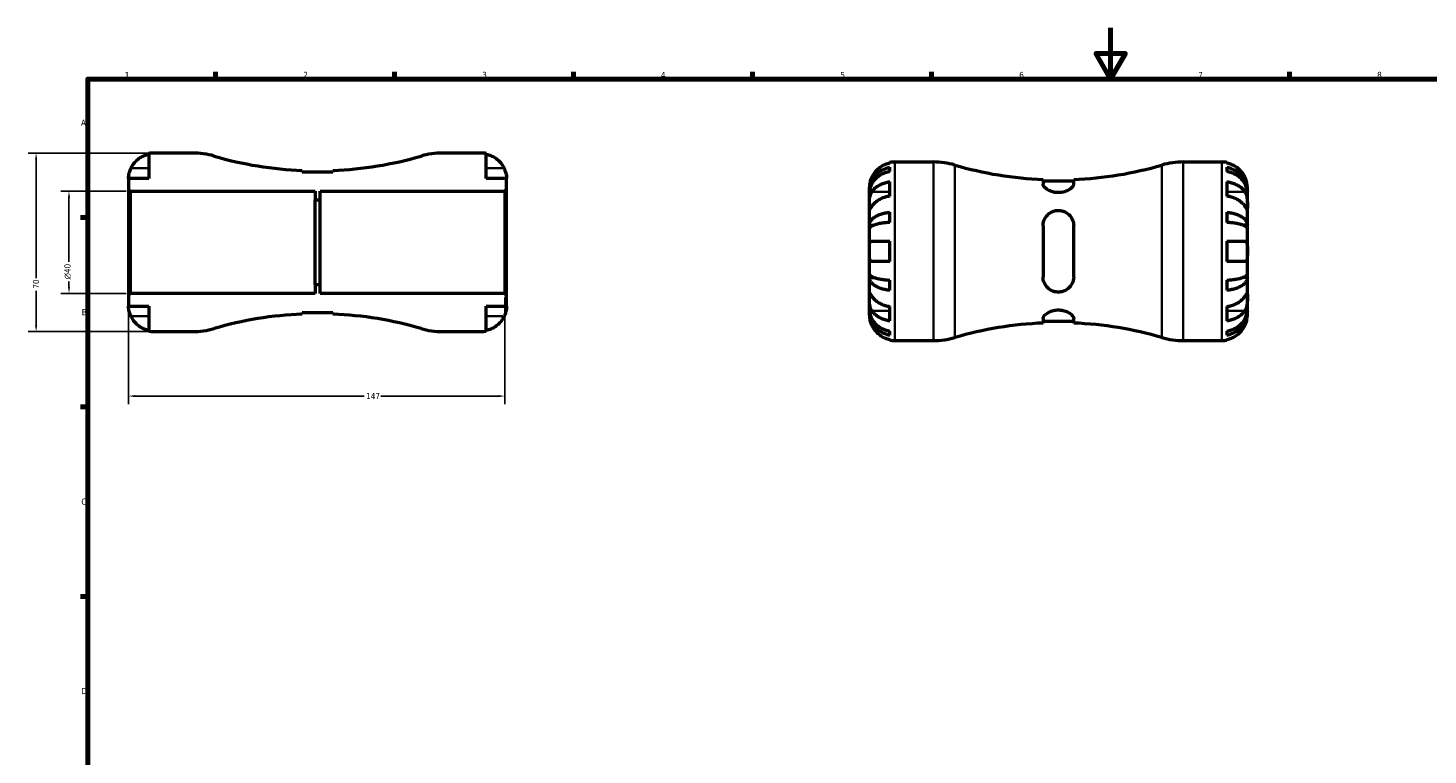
# Model space of a CAD drawing. Header units: millimetres. Extents: x -74 to 902, y -35 to 594.
# Tile 4 of 6: x -3 to 545, y 309 to 594. Entities that reach past the tile are written whole.
import ezdxf

# ---------------------------------------------------------------- set-up
doc = ezdxf.new("R2010")
doc.units = ezdxf.units.MM
for name, color, linetype, lineweight in [('Border (ANSI)', 7, 'Continuous', 70), ('Dimension (ANSI)', 7, 'Continuous', 25), ('Visible (ANSI)', 7, 'Continuous', 50), ('Visible Narrow (ANSI)', 7, 'Continuous', 35)]:
    doc.layers.add(name, color=color, linetype=linetype, lineweight=lineweight)
doc.styles.add('Note Text (ANSI)', font='tahoma.ttf')
doc.dimstyles.new('Default - mm (ANSI)', dxfattribs={"dimtxt": 2.4, "dimasz": 2.5, "dimexe": 3.175, "dimexo": 1.6002, "dimgap": 0.8, "dimtad": 0, "dimtoh": 1, "dimdec": 0, "dimrnd": 1e-08, "dimzin": 4, "dimdsep": 46, "dimtxsty": 'Note Text (ANSI)', "dimcen": 0.09, "dimdle": 10, "dimclrd": 256, "dimclre": 256, "dimclrt": 5, "dimadec": 1, "dimazin": 1, "dimtfac": 1.27, "dimtofl": 0, "dimtmove": 0, "dimatfit": 3, "dimfxl": 1, "dimtolj": 1, "dimtzin": 4, "dimlwd": -1, "dimlwe": -1, "dimarcsym": 0})

# ---------------------------------------------------------------- blocks, each defined once
blk = doc.blocks.new('Borders Default Border')
at = {"layer": 'Border (ANSI)'}
for p, q in [((70.08, 574), (70.08, 576.8)), ((140.17, 574), (140.17, 576.8)), ((210.25, 574), (210.25, 576.8)), ((280.33, 574), (280.33, 576.8)), ((350.42, 574), (350.42, 576.8)), ((490.58, 574), (490.58, 576.8)), ((20, 519.75), (17.2, 519.75)), ((20, 445.5), (17.2, 445.5)), ((20, 371.25), (17.2, 371.25))]:
    blk.add_line(p, q, dxfattribs=at)
at = {"layer": 'Border (ANSI)', "flags": 128}
for points in [[(420.5, 594), (420.5, 574), (414.73, 584), (426.27, 584), (420.5, 574)], [(20, 20), (20, 574), (821, 574), (821, 20), (20, 20)]]:
    blk.add_lwpolyline(points, dxfattribs=at)
at = {"layer": 'Border (ANSI)', "color": 5, "true_color": 0x0000ff, "char_height": 2.4, "attachment_point": 7, "style": 'Note Text (ANSI)'}
for s, insert in [('1', (34.5, 574.4)), ('2', (104.4, 574.4)), ('3', (174.46, 574.35)), ('4', (244.45, 574.4)), ('5', (314.67, 574.35)), ('6', (384.69, 574.35)), ('7', (454.8, 574.4)), ('8', (524.84, 574.35)), ('A', (17.38, 555.68)), ('B', (17.67, 481.43)), ('C', (17.51, 407.13)), ('D', (17.52, 332.93))]:
    blk.add_mtext(s, dxfattribs=dict(at, insert=insert))
blk = doc.blocks.new('*D7')
at = {"layer": 'Defpoints', "color": 0, "transparency": 16777216}
for p in [(36.7, 530), (12.67, 490), (36.7, 490)]:
    blk.add_point(p, dxfattribs=at)
at = {"layer": 'Dimension (ANSI)', "transparency": 16777216}
for p, q in [((35.1, 530), (9.5, 530)), ((12.67, 527.5), (12.67, 502.33)), ((12.67, 492.5), (12.67, 494.67)), ((35.1, 490), (9.5, 490))]:
    blk.add_line(p, q, dxfattribs=at)
for points in [[(12.26, 527.5), (13.09, 527.5), (12.67, 530)], [(12.26, 492.5), (13.09, 492.5), (12.67, 490)]]:
    blk.add_solid(points, dxfattribs=at)
at = {"layer": 'Dimension (ANSI)', "color": 5, "transparency": 16777216, "insert": (10.87, 495.47), "char_height": 2.4, "attachment_point": 1, "rotation": 90, "style": 'Note Text (ANSI)'}
blk.add_mtext('\\A1;{\\fAIGDT|b0|i0;\\H2.4000;\\ln}\\fTahoma|b0|i0;\\H2.4000;40', dxfattribs=at)
blk = doc.blocks.new('*D8')
at = {"layer": 'Defpoints', "color": 0, "transparency": 16777216}
for p in [(36, 489.3), (183.3, 490), (183.3, 449.74)]:
    blk.add_point(p, dxfattribs=at)
at = {"layer": 'Dimension (ANSI)', "transparency": 16777216}
for p, q in [((183.3, 488.4), (183.3, 446.56)), ((36, 487.7), (36, 446.56)), ((38.5, 449.74), (128.22, 449.74)), ((180.8, 449.74), (134.75, 449.74))]:
    blk.add_line(p, q, dxfattribs=at)
for points in [[(38.5, 450.15), (38.5, 449.32), (36, 449.74)], [(180.8, 450.15), (180.8, 449.32), (183.3, 449.74)]]:
    blk.add_solid(points, dxfattribs=at)
at = {"layer": 'Dimension (ANSI)', "color": 5, "transparency": 16777216, "insert": (129.02, 450.94), "char_height": 2.4, "attachment_point": 1, "style": 'Note Text (ANSI)'}
blk.add_mtext('\\A1;147', dxfattribs=at)
blk = doc.blocks.new('*D9')
at = {"layer": 'Defpoints', "color": 0, "transparency": 16777216}
for p in [(46, 545), (-0.2, 475), (46, 475)]:
    blk.add_point(p, dxfattribs=at)
at = {"layer": 'Dimension (ANSI)', "transparency": 16777216}
for p, q in [((44.4, 545), (-3.37, 545)), ((-0.2, 542.5), (-0.2, 495.96)), ((-0.2, 477.5), (-0.2, 491.04)), ((44.4, 475), (-3.37, 475))]:
    blk.add_line(p, q, dxfattribs=at)
for points in [[(-0.62, 542.5), (0.22, 542.5), (-0.2, 545)], [(-0.62, 477.5), (0.22, 477.5), (-0.2, 475)]]:
    blk.add_solid(points, dxfattribs=at)
at = {"layer": 'Dimension (ANSI)', "color": 5, "transparency": 16777216, "insert": (-1.45, 491.84), "char_height": 2.4, "attachment_point": 1, "rotation": 90, "style": 'Note Text (ANSI)'}
blk.add_mtext('\\A1;70', dxfattribs=at)

msp = doc.modelspace()

# ---------------------------------------------------------------- linework, layer by layer
at = {"layer": 'Visible (ANSI)'}
for p, q in [((44, 544.8), (44, 535)), ((61.16, 545), (46, 545)), ((174, 545), (158.84, 545)), ((176, 535), (176, 544.8)), ((104, 537.49), (104, 538.12)), ((116, 537.49), (104, 537.49)), ((116, 538.12), (116, 537.49)), ((334.03, 541.05), (334.03, 541.28)), ((334.03, 537.74), (334.03, 539.4)), ((336.03, 541.48), (351.19, 541.48)), ((448.88, 541.48), (464.03, 541.48)), ((466.03, 541.28), (466.03, 541.05)), ((466.03, 539.4), (466.03, 537.74)), ((44, 535), (36, 535)), ((36, 535), (36, 530.7)), ((184, 535), (176, 535)), ((184, 530.7), (184, 535)), ((334.03, 528.1), (334.03, 533.75)), ((394.03, 534.61), (394.03, 532.77)), ((406.03, 533.97), (394.03, 533.97)), ((406.03, 532.77), (406.03, 534.61)), ((466.03, 533.75), (466.03, 528.1)), ((36, 530.7), (36.7, 530)), ((36, 530.7), (36, 489.3)), ((36.7, 530), (109, 530)), ((36.7, 490), (36.7, 530)), ((109, 530), (109, 526.67)), ((109, 526.67), (111, 526.67)), ((109, 493.33), (109, 526.67)), ((111, 526.67), (111, 530)), ((111, 530), (183.3, 530)), ((111, 493.33), (111, 526.67)), ((183.3, 530), (184, 530.7)), ((183.3, 530), (183.3, 490)), ((184, 489.3), (184, 530.7)), ((326.03, 529.87), (326.03, 531.48)), ((326.03, 529.26), (326.03, 529.87)), ((326.03, 529.87), (326.06, 529.87)), ((326.03, 524.16), (326.03, 529.26)), ((474.03, 529.87), (474.01, 529.87)), ((474.03, 529.87), (474.03, 531.48)), ((474.03, 529.26), (474.03, 529.87)), ((474.03, 524.16), (474.03, 529.26)), ((326.03, 516.78), (326.03, 524.16)), ((334.03, 517.77), (334.03, 521.78)), ((466.03, 521.78), (466.03, 517.77)), ((474.03, 516.78), (474.03, 524.16)), ((326.03, 515.31), (326.03, 516.78)), ((326.03, 516.78), (327.94, 516.78)), ((326.03, 506.48), (326.03, 515.31)), ((394.03, 516.48), (394.03, 496.48)), ((406.03, 496.48), (406.03, 516.48)), ((474.03, 516.78), (472.13, 516.78)), ((474.03, 515.31), (474.03, 516.78)), ((474.03, 506.48), (474.03, 515.31)), ((326.99, 510.48), (334.03, 510.48)), ((334.03, 502.48), (334.03, 510.48)), ((466.03, 510.48), (466.03, 502.48)), ((466.03, 510.48), (473.07, 510.48)), ((326.03, 497.66), (326.03, 506.48)), ((474.03, 497.66), (474.03, 506.48)), ((334.03, 502.48), (326.99, 502.48)), ((473.07, 502.48), (466.03, 502.48)), ((111, 493.33), (109, 493.33)), ((109, 493.33), (109, 490)), ((111, 490), (111, 493.33)), ((326.03, 496.18), (326.03, 497.66)), ((326.03, 488.8), (326.03, 496.18)), ((326.03, 496.18), (327.94, 496.18)), ((334.03, 491.19), (334.03, 495.2)), ((466.03, 495.2), (466.03, 491.19)), ((474.03, 496.18), (472.13, 496.18)), ((474.03, 496.18), (474.03, 497.66)), ((474.03, 488.8), (474.03, 496.18)), ((36.7, 490), (36, 489.3)), ((36, 489.3), (36, 485)), ((109, 490), (36.7, 490)), ((183.3, 490), (111, 490)), ((184, 489.3), (183.3, 490)), ((184, 485), (184, 489.3)), ((326.03, 483.7), (326.03, 488.8)), ((474.03, 483.7), (474.03, 488.8)), ((36, 485), (44, 485)), ((44, 485), (44, 475.2)), ((104, 481.88), (104, 482.51)), ((104, 482.51), (116, 482.51)), ((116, 482.51), (116, 481.88)), ((176, 475.2), (176, 485)), ((176, 485), (184, 485)), ((326.03, 483.09), (326.03, 483.7)), ((326.03, 481.48), (326.03, 483.09)), ((326.03, 483.09), (326.06, 483.09)), ((334.03, 479.21), (334.03, 484.87)), ((466.03, 484.87), (466.03, 479.21)), ((474.03, 483.09), (474.01, 483.09)), ((474.03, 483.09), (474.03, 483.7)), ((474.03, 481.48), (474.03, 483.09)), ((394.03, 480.2), (394.03, 478.36)), ((406.03, 479), (394.03, 479)), ((406.03, 478.36), (406.03, 480.2)), ((46, 475), (61.16, 475)), ((158.84, 475), (174, 475)), ((334.03, 473.57), (334.03, 475.23)), ((334.03, 471.68), (334.03, 471.92)), ((336.03, 471.48), (351.19, 471.48)), ((448.88, 471.48), (464.03, 471.48)), ((466.03, 475.23), (466.03, 473.57)), ((466.03, 471.92), (466.03, 471.68))]:
    msp.add_line(p, q, dxfattribs=at)
for centre, radius, start, end in [((46, 535), 10, 90, 101.537), ((61.16, 515.4), 29.6, 73.6886, 90), ((110, 682.31), 144.31, 253.6886, 267.6171), ((110, 682.31), 144.31, 272.3829, 286.3114), ((158.84, 515.4), 29.6, 90, 106.3114), ((174, 535), 10, 78.463, 90), ((336.03, 531.48), 10, 90, 101.537), ((351.19, 511.88), 29.6, 73.6886, 90), ((400.03, 678.79), 144.31, 253.6886, 267.6171), ((400.03, 678.79), 144.31, 272.3829, 286.3114), ((448.88, 511.88), 29.6, 90, 106.3114), ((464.03, 531.48), 10, 78.463, 90), ((110, 337.69), 144.31, 92.3829, 106.3114), ((110, 337.69), 144.31, 73.6886, 87.6171), ((400.03, 334.17), 144.31, 92.3829, 106.3114), ((400.03, 334.17), 144.31, 73.6886, 87.6171), ((46, 485), 10, 258.463, 270), ((61.16, 504.6), 29.6, 270, 286.3114), ((158.84, 504.6), 29.6, 253.6886, 270), ((174, 485), 10, 270, 281.537), ((336.03, 481.48), 10, 258.463, 270), ((351.19, 501.08), 29.6, 270, 286.3114), ((448.88, 501.08), 29.6, 253.6886, 270), ((464.03, 481.48), 10, 270, 281.537)]:
    msp.add_arc(centre, radius, start, end, dxfattribs=at)
for points, knots in [([(36.96, 539), (37.16, 539.44), (37.41, 539.88), (38.07, 540.87), (38.5, 541.39), (39.38, 542.27), (39.9, 542.71), (41.01, 543.46), (41.61, 543.77), (42.74, 544.24), (43.36, 544.44), (44, 544.57)], [4.9026438, 4.9026438, 4.9026438, 4.9026438, 5.0422451, 5.0422451, 5.2285491, 5.2285491, 5.4138041, 5.4138041, 5.599059, 5.599059, 5.7785999, 5.7785999, 5.7785999, 5.7785999]), ([(176, 544.57), (176.64, 544.44), (177.26, 544.24), (178.39, 543.77), (178.99, 543.46), (180.1, 542.71), (180.62, 542.27), (181.5, 541.39), (181.93, 540.87), (182.59, 539.88), (182.84, 539.44), (183.04, 539)], [0.1897242, 0.1897242, 0.1897242, 0.1897242, 0.3692652, 0.3692652, 0.5545201, 0.5545201, 0.7397751, 0.7397751, 0.9260791, 0.9260791, 1.0656804, 1.0656804, 1.0656804, 1.0656804]), ([(36, 535), (36, 535), (36, 535.04), (36, 535.22), (36.01, 535.36), (36.04, 535.81), (36.08, 536.15), (36.21, 536.83), (36.28, 537.12), (36.43, 537.66), (36.51, 537.9), (36.69, 538.39), (36.79, 538.63), (36.92, 538.92), (36.94, 538.96), (36.96, 539)], [-2.7780414, -2.7780414, -2.7780414, -2.7780414, -2.6767215, -2.6767215, -2.5655813, -2.5655813, -2.4096011, -2.4096011, -2.3051939, -2.3051939, -2.2261755, -2.2261755, -2.1445049, -2.1445049, -2.1308178, -2.1308178, -2.1308178, -2.1308178]), ([(183.04, 539), (183.11, 538.85), (183.17, 538.71), (183.34, 538.32), (183.42, 538.08), (183.59, 537.59), (183.66, 537.34), (183.82, 536.74), (183.88, 536.41), (183.97, 535.78), (183.99, 535.5), (184, 535.1), (184, 535), (184, 535)], [-0.6400853, -0.6400853, -0.6400853, -0.6400853, -0.5922218, -0.5922218, -0.5159504, -0.5159504, -0.4323561, -0.4323561, -0.3086303, -0.3086303, -0.1584496, -0.1584496, 0, 0, 0, 0]), ([(326.03, 529.87), (326.03, 530.48), (326.1, 531.13), (326.36, 532.42), (326.56, 533.05), (327.03, 534.16), (327.35, 534.74), (328.1, 535.83), (328.53, 536.33), (329.4, 537.18), (329.92, 537.6), (331.04, 538.32), (331.64, 538.63), (332.77, 539.08), (333.39, 539.27), (334.03, 539.4)], [4.459382, 4.459382, 4.459382, 4.459382, 4.64574, 4.64574, 4.832098, 4.832098, 5.017749, 5.017749, 5.2034, 5.2034, 5.388581, 5.388581, 5.573762, 5.573762, 5.753847, 5.753847, 5.753847, 5.753847]), ([(334.03, 537.74), (333.39, 537.63), (332.76, 537.45), (331.64, 537.05), (331.04, 536.78), (329.92, 536.13), (329.4, 535.76), (328.53, 535), (328.09, 534.56), (327.35, 533.59), (327.03, 533.07), (326.56, 532.08), (326.36, 531.52), (326.09, 530.38), (326.03, 529.8), (326.03, 529.26)], [0.189726, 0.189726, 0.189726, 0.189726, 0.37019, 0.37019, 0.555566, 0.555566, 0.740942, 0.740942, 0.926399, 0.926399, 1.111857, 1.111857, 1.29802, 1.29802, 1.484183, 1.484183, 1.484183, 1.484183]), ([(334.03, 541.05), (333.39, 540.92), (332.77, 540.72), (331.65, 540.25), (331.05, 539.94), (329.93, 539.19), (329.41, 538.75), (328.54, 537.88), (328.1, 537.35), (327.45, 536.37), (327.2, 535.92), (326.99, 535.48)], [0.1897242, 0.1897242, 0.1897242, 0.1897242, 0.3692652, 0.3692652, 0.5545201, 0.5545201, 0.7397751, 0.7397751, 0.9260791, 0.9260791, 1.0656804, 1.0656804, 1.0656804, 1.0656804]), ([(473.07, 535.48), (472.87, 535.92), (472.62, 536.37), (471.97, 537.35), (471.53, 537.88), (470.66, 538.75), (470.14, 539.19), (469.02, 539.94), (468.42, 540.25), (467.3, 540.72), (466.67, 540.92), (466.03, 541.05)], [4.9026438, 4.9026438, 4.9026438, 4.9026438, 5.0422451, 5.0422451, 5.2285491, 5.2285491, 5.4138041, 5.4138041, 5.599059, 5.599059, 5.7785999, 5.7785999, 5.7785999, 5.7785999]), ([(466.03, 539.4), (466.68, 539.27), (467.3, 539.08), (468.43, 538.63), (469.03, 538.32), (470.14, 537.6), (470.66, 537.18), (471.54, 536.33), (471.97, 535.83), (472.72, 534.74), (473.03, 534.16), (473.51, 533.05), (473.71, 532.42), (473.97, 531.13), (474.03, 530.48), (474.03, 529.87)], [0.189718, 0.189718, 0.189718, 0.189718, 0.369803, 0.369803, 0.554984, 0.554984, 0.740165, 0.740165, 0.925816, 0.925816, 1.111467, 1.111467, 1.297825, 1.297825, 1.484183, 1.484183, 1.484183, 1.484183]), ([(474.03, 529.26), (474.03, 529.8), (473.97, 530.38), (473.71, 531.52), (473.51, 532.08), (473.04, 533.07), (472.72, 533.59), (471.97, 534.56), (471.54, 535), (470.67, 535.76), (470.15, 536.13), (469.03, 536.78), (468.43, 537.05), (467.3, 537.45), (466.68, 537.63), (466.03, 537.74)], [4.459382, 4.459382, 4.459382, 4.459382, 4.645545, 4.645545, 4.831709, 4.831709, 5.017166, 5.017166, 5.202624, 5.202624, 5.387999, 5.387999, 5.573375, 5.573375, 5.75384, 5.75384, 5.75384, 5.75384]), ([(326.99, 535.48), (326.93, 535.34), (326.86, 535.19), (326.7, 534.8), (326.61, 534.57), (326.44, 534.07), (326.37, 533.82), (326.22, 533.22), (326.16, 532.9), (326.07, 532.26), (326.05, 531.98), (326.03, 531.59), (326.03, 531.48), (326.03, 531.48)], [-0.6400853, -0.6400853, -0.6400853, -0.6400853, -0.5922218, -0.5922218, -0.5159504, -0.5159504, -0.4323561, -0.4323561, -0.3086303, -0.3086303, -0.1584496, -0.1584496, 0, 0, 0, 0]), ([(326.99, 529.82), (327.2, 530.13), (327.45, 530.44), (328.1, 531.14), (328.54, 531.51), (329.41, 532.13), (329.93, 532.44), (331.05, 532.97), (331.65, 533.19), (332.77, 533.52), (333.39, 533.66), (334.03, 533.75)], [4.9026438, 4.9026438, 4.9026438, 4.9026438, 5.0422451, 5.0422451, 5.2285491, 5.2285491, 5.4138041, 5.4138041, 5.599059, 5.599059, 5.7785999, 5.7785999, 5.7785999, 5.7785999]), ([(406.03, 532.77), (406.03, 532.67), (406.02, 532.56), (405.87, 532.09), (405.56, 531.68), (404.66, 530.88), (404.06, 530.49), (402.78, 529.91), (402.13, 529.71), (400.85, 529.48), (400.25, 529.44), (399, 529.5), (398.38, 529.61), (397.09, 529.98), (396.45, 530.27), (395.28, 530.97), (394.78, 531.39), (394.18, 532.14), (394.03, 532.47), (394.03, 532.77)], [-2.264688, -2.264688, -2.264688, -2.264688, -2.17915, -2.17915, -1.894858, -1.894858, -1.61837, -1.61837, -1.399036, -1.399036, -1.215509, -1.215509, -1.021821, -1.021821, -0.780977, -0.780977, -0.494306, -0.494306, -0.246081, -0.246081, -0.246081, -0.246081]), ([(466.03, 533.75), (466.67, 533.66), (467.3, 533.52), (468.42, 533.19), (469.02, 532.97), (470.14, 532.44), (470.66, 532.13), (471.53, 531.51), (471.97, 531.14), (472.62, 530.44), (472.87, 530.13), (473.07, 529.82)], [0.1897242, 0.1897242, 0.1897242, 0.1897242, 0.3692652, 0.3692652, 0.5545201, 0.5545201, 0.7397751, 0.7397751, 0.9260791, 0.9260791, 1.0656804, 1.0656804, 1.0656804, 1.0656804]), ([(474.03, 531.48), (474.03, 531.48), (474.03, 531.53), (474.03, 531.7), (474.03, 531.84), (474, 532.29), (473.96, 532.64), (473.83, 533.31), (473.76, 533.6), (473.6, 534.14), (473.52, 534.38), (473.34, 534.87), (473.24, 535.12), (473.11, 535.4), (473.09, 535.44), (473.07, 535.48)], [-2.7780414, -2.7780414, -2.7780414, -2.7780414, -2.6767215, -2.6767215, -2.5655813, -2.5655813, -2.4096011, -2.4096011, -2.3051939, -2.3051939, -2.2261755, -2.2261755, -2.1445049, -2.1445049, -2.1308178, -2.1308178, -2.1308178, -2.1308178]), ([(326.03, 524.16), (326.03, 524.37), (326.03, 524.6), (326.04, 525.12), (326.04, 525.41), (326.06, 526.12), (326.08, 526.55), (326.16, 527.39), (326.23, 527.79), (326.38, 528.44), (326.46, 528.7), (326.64, 529.17), (326.74, 529.38), (326.89, 529.66), (326.94, 529.74), (326.99, 529.82)], [0, 0, 0, 0, 0.0888491, 0.0888491, 0.1837965, 0.1837965, 0.314197, 0.314197, 0.4378467, 0.4378467, 0.5241128, 0.5241128, 0.6076526, 0.6076526, 0.6434969, 0.6434969, 0.6434969, 0.6434969]), ([(334.03, 528.1), (333.39, 528), (332.77, 527.86), (331.65, 527.53), (331.05, 527.31), (329.93, 526.78), (329.41, 526.47), (328.54, 525.85), (328.1, 525.48), (327.45, 524.78), (327.2, 524.47), (326.99, 524.16)], [0.1897242, 0.1897242, 0.1897242, 0.1897242, 0.3692652, 0.3692652, 0.5545201, 0.5545201, 0.7397751, 0.7397751, 0.9260791, 0.9260791, 1.0656804, 1.0656804, 1.0656804, 1.0656804]), ([(473.07, 524.16), (472.87, 524.47), (472.63, 524.78), (471.97, 525.47), (471.54, 525.84), (470.67, 526.47), (470.15, 526.77), (469.03, 527.31), (468.43, 527.53), (467.3, 527.86), (466.68, 528), (466.03, 528.1)], [4.9026483, 4.9026483, 4.9026483, 4.9026483, 5.0409404, 5.0409404, 5.2268139, 5.2268139, 5.4125047, 5.4125047, 5.5981956, 5.5981956, 5.7785834, 5.7785834, 5.7785834, 5.7785834]), ([(473.07, 529.82), (473.13, 529.73), (473.19, 529.64), (473.35, 529.34), (473.45, 529.13), (473.62, 528.65), (473.7, 528.39), (473.85, 527.74), (473.91, 527.34), (474, 526.43), (474.02, 525.93), (474.04, 524.98), (474.03, 524.53), (474.03, 524.16)], [-0.644345, -0.644345, -0.644345, -0.644345, -0.6030859, -0.6030859, -0.5200799, -0.5200799, -0.4327391, -0.4327391, -0.3100066, -0.3100066, -0.15869, -0.15869, 0, 0, 0, 0]), ([(326.99, 524.16), (326.94, 524.07), (326.88, 523.99), (326.72, 523.74), (326.62, 523.6), (326.45, 523.34), (326.37, 523.23), (326.22, 523.04), (326.16, 522.98), (326.07, 523), (326.05, 523.1), (326.03, 523.49), (326.03, 523.79), (326.03, 524.16)], [-0.644345, -0.644345, -0.644345, -0.644345, -0.6030859, -0.6030859, -0.5200799, -0.5200799, -0.4327391, -0.4327391, -0.3100066, -0.3100066, -0.15869, -0.15869, 0, 0, 0, 0]), ([(326.03, 516.78), (326.03, 517.1), (326.1, 517.44), (326.36, 518.12), (326.56, 518.45), (327.03, 519.03), (327.35, 519.33), (328.1, 519.9), (328.53, 520.17), (329.4, 520.61), (329.92, 520.83), (331.04, 521.21), (331.64, 521.37), (332.77, 521.61), (333.39, 521.71), (334.03, 521.78)], [4.459382, 4.459382, 4.459382, 4.459382, 4.64574, 4.64574, 4.832098, 4.832098, 5.017749, 5.017749, 5.2034, 5.2034, 5.388581, 5.388581, 5.573762, 5.573762, 5.753847, 5.753847, 5.753847, 5.753847]), ([(394.03, 516.48), (394.03, 516.75), (394.05, 517.01), (394.2, 518.14), (394.5, 518.96), (395.41, 520.39), (396, 521.01), (397.29, 521.86), (397.94, 522.15), (399.22, 522.46), (399.82, 522.51), (401.07, 522.43), (401.69, 522.28), (402.98, 521.76), (403.62, 521.35), (404.79, 520.24), (405.28, 519.51), (405.88, 518.01), (406.03, 517.26), (406.03, 516.48)], [-2.264688, -2.264688, -2.264688, -2.264688, -2.17915, -2.17915, -1.894858, -1.894858, -1.61837, -1.61837, -1.399036, -1.399036, -1.215509, -1.215509, -1.021821, -1.021821, -0.780977, -0.780977, -0.494306, -0.494306, -0.246081, -0.246081, -0.246081, -0.246081]), ([(466.03, 521.78), (466.68, 521.71), (467.3, 521.61), (468.43, 521.37), (469.03, 521.21), (470.14, 520.83), (470.66, 520.61), (471.54, 520.17), (471.97, 519.9), (472.72, 519.33), (473.03, 519.03), (473.51, 518.45), (473.71, 518.12), (473.97, 517.44), (474.03, 517.1), (474.03, 516.78)], [0.189718, 0.189718, 0.189718, 0.189718, 0.369803, 0.369803, 0.554984, 0.554984, 0.740165, 0.740165, 0.925816, 0.925816, 1.111467, 1.111467, 1.297825, 1.297825, 1.484183, 1.484183, 1.484183, 1.484183]), ([(474.03, 524.16), (474.03, 523.95), (474.03, 523.77), (474.03, 523.44), (474.03, 523.3), (474.01, 523.06), (473.99, 522.99), (473.9, 522.99), (473.84, 523.05), (473.69, 523.25), (473.61, 523.36), (473.43, 523.62), (473.33, 523.77), (473.17, 524.01), (473.13, 524.08), (473.07, 524.16)], [0, 0, 0, 0, 0.0888491, 0.0888491, 0.1837965, 0.1837965, 0.314197, 0.314197, 0.4378467, 0.4378467, 0.5241128, 0.5241128, 0.6076526, 0.6076526, 0.6434969, 0.6434969, 0.6434969, 0.6434969]), ([(334.03, 517.77), (333.39, 517.74), (332.77, 517.69), (331.64, 517.57), (331.04, 517.49), (329.92, 517.3), (329.4, 517.19), (328.53, 516.98), (328.1, 516.85), (327.35, 516.56), (327.03, 516.41), (326.56, 516.13), (326.36, 515.96), (326.1, 515.63), (326.03, 515.46), (326.03, 515.31)], [0.189718, 0.189718, 0.189718, 0.189718, 0.369803, 0.369803, 0.554984, 0.554984, 0.740165, 0.740165, 0.925816, 0.925816, 1.111467, 1.111467, 1.297825, 1.297825, 1.484183, 1.484183, 1.484183, 1.484183]), ([(474.03, 515.31), (474.03, 515.46), (473.97, 515.63), (473.71, 515.96), (473.51, 516.13), (473.03, 516.41), (472.72, 516.56), (471.97, 516.85), (471.54, 516.98), (470.66, 517.19), (470.14, 517.3), (469.03, 517.49), (468.43, 517.57), (467.3, 517.69), (466.68, 517.74), (466.03, 517.77)], [4.459383, 4.459383, 4.459383, 4.459383, 4.64574, 4.64574, 4.832098, 4.832098, 5.017749, 5.017749, 5.2034, 5.2034, 5.388581, 5.388581, 5.573762, 5.573762, 5.753847, 5.753847, 5.753847, 5.753847]), ([(326.03, 506.48), (326.03, 506.86), (326.03, 507.23), (326.04, 508), (326.04, 508.39), (326.09, 509.08), (326.12, 509.38), (326.23, 509.85), (326.31, 510.02), (326.46, 510.25), (326.52, 510.31), (326.66, 510.41), (326.74, 510.44), (326.87, 510.48), (326.93, 510.48), (326.99, 510.48)], [0, 0, 0, 0, 0.1127497, 0.1127497, 0.240462, 0.240462, 0.3630761, 0.3630761, 0.4698265, 0.4698265, 0.5368083, 0.5368083, 0.5973812, 0.5973812, 0.6407273, 0.6407273, 0.6407273, 0.6407273]), ([(473.07, 510.48), (473.21, 510.48), (473.34, 510.45), (473.57, 510.31), (473.67, 510.18), (473.84, 509.83), (473.91, 509.59), (474, 508.93), (474.02, 508.5), (474.04, 507.54), (474.03, 507.01), (474.03, 506.48)], [-0.6444092, -0.6444092, -0.6444092, -0.6444092, -0.5472729, -0.5472729, -0.43651, -0.43651, -0.3141355, -0.3141355, -0.1587941, -0.1587941, 0, 0, 0, 0]), ([(326.99, 502.48), (326.9, 502.48), (326.81, 502.5), (326.66, 502.56), (326.59, 502.6), (326.45, 502.72), (326.38, 502.82), (326.22, 503.13), (326.16, 503.39), (326.07, 504.07), (326.05, 504.48), (326.03, 505.43), (326.03, 505.95), (326.03, 506.48)], [-0.6479836, -0.6479836, -0.6479836, -0.6479836, -0.5812922, -0.5812922, -0.5195743, -0.5195743, -0.4431699, -0.4431699, -0.3085364, -0.3085364, -0.1588124, -0.1588124, 0, 0, 0, 0]), ([(474.03, 506.48), (474.03, 506.16), (474.03, 505.84), (474.03, 505.2), (474.03, 504.89), (474, 504.14), (473.97, 503.74), (473.85, 503.17), (473.78, 502.97), (473.58, 502.67), (473.47, 502.58), (473.25, 502.5), (473.16, 502.48), (473.07, 502.48)], [0, 0, 0, 0, 0.0959562, 0.0959562, 0.1976268, 0.1976268, 0.3515483, 0.3515483, 0.467261, 0.467261, 0.5806544, 0.5806544, 0.6440676, 0.6440676, 0.6440676, 0.6440676]), ([(326.03, 497.66), (326.03, 497.5), (326.1, 497.33), (326.36, 497), (326.56, 496.84), (327.03, 496.55), (327.35, 496.4), (328.1, 496.12), (328.53, 495.99), (329.4, 495.77), (329.92, 495.66), (331.04, 495.47), (331.64, 495.39), (332.77, 495.28), (333.39, 495.23), (334.03, 495.2)], [4.459382, 4.459382, 4.459382, 4.459382, 4.64574, 4.64574, 4.832098, 4.832098, 5.017749, 5.017749, 5.2034, 5.2034, 5.388581, 5.388581, 5.573762, 5.573762, 5.753847, 5.753847, 5.753847, 5.753847]), ([(334.03, 491.19), (333.39, 491.25), (332.77, 491.35), (331.64, 491.59), (331.04, 491.75), (329.92, 492.13), (329.4, 492.35), (328.53, 492.8), (328.1, 493.06), (327.35, 493.63), (327.03, 493.94), (326.56, 494.52), (326.36, 494.85), (326.1, 495.52), (326.03, 495.87), (326.03, 496.18)], [0.189718, 0.189718, 0.189718, 0.189718, 0.369803, 0.369803, 0.554984, 0.554984, 0.740165, 0.740165, 0.925816, 0.925816, 1.111467, 1.111467, 1.297825, 1.297825, 1.484183, 1.484183, 1.484183, 1.484183]), ([(406.03, 496.48), (406.03, 496.22), (406.02, 495.95), (405.87, 494.82), (405.56, 494), (404.66, 492.57), (404.06, 491.95), (402.78, 491.1), (402.13, 490.82), (400.85, 490.51), (400.25, 490.46), (399, 490.54), (398.38, 490.68), (397.09, 491.2), (396.45, 491.62), (395.28, 492.72), (394.78, 493.45), (394.18, 494.95), (394.03, 495.71), (394.03, 496.48)], [-2.264688, -2.264688, -2.264688, -2.264688, -2.17915, -2.17915, -1.894858, -1.894858, -1.61837, -1.61837, -1.399036, -1.399036, -1.215509, -1.215509, -1.021821, -1.021821, -0.780977, -0.780977, -0.494306, -0.494306, -0.246081, -0.246081, -0.246081, -0.246081]), ([(466.03, 495.2), (466.68, 495.23), (467.3, 495.28), (468.43, 495.39), (469.03, 495.47), (470.14, 495.66), (470.66, 495.77), (471.54, 495.99), (471.97, 496.12), (472.72, 496.4), (473.03, 496.55), (473.51, 496.84), (473.71, 497), (473.97, 497.33), (474.03, 497.5), (474.03, 497.66)], [0.189718, 0.189718, 0.189718, 0.189718, 0.369803, 0.369803, 0.554984, 0.554984, 0.740165, 0.740165, 0.925816, 0.925816, 1.111467, 1.111467, 1.297825, 1.297825, 1.484183, 1.484183, 1.484183, 1.484183]), ([(474.03, 496.18), (474.03, 495.87), (473.97, 495.52), (473.71, 494.85), (473.51, 494.52), (473.03, 493.94), (472.72, 493.63), (471.97, 493.06), (471.54, 492.8), (470.66, 492.35), (470.14, 492.13), (469.03, 491.75), (468.43, 491.59), (467.3, 491.35), (466.68, 491.25), (466.03, 491.19)], [4.459383, 4.459383, 4.459383, 4.459383, 4.64574, 4.64574, 4.832098, 4.832098, 5.017749, 5.017749, 5.2034, 5.2034, 5.388581, 5.388581, 5.573762, 5.573762, 5.753847, 5.753847, 5.753847, 5.753847]), ([(326.03, 488.8), (326.03, 489.01), (326.03, 489.2), (326.04, 489.53), (326.04, 489.66), (326.06, 489.9), (326.08, 489.98), (326.16, 489.98), (326.23, 489.92), (326.38, 489.71), (326.46, 489.6), (326.64, 489.34), (326.74, 489.19), (326.89, 488.96), (326.94, 488.88), (326.99, 488.8)], [0, 0, 0, 0, 0.0888491, 0.0888491, 0.1837965, 0.1837965, 0.314197, 0.314197, 0.4378467, 0.4378467, 0.5241128, 0.5241128, 0.6076526, 0.6076526, 0.6434969, 0.6434969, 0.6434969, 0.6434969]), ([(326.99, 483.15), (326.94, 483.24), (326.88, 483.33), (326.72, 483.62), (326.62, 483.84), (326.45, 484.31), (326.37, 484.57), (326.22, 485.23), (326.16, 485.63), (326.07, 486.54), (326.05, 487.03), (326.03, 487.99), (326.03, 488.43), (326.03, 488.8)], [-0.644345, -0.644345, -0.644345, -0.644345, -0.6030859, -0.6030859, -0.5200799, -0.5200799, -0.4327391, -0.4327391, -0.3100066, -0.3100066, -0.15869, -0.15869, 0, 0, 0, 0]), ([(326.99, 488.8), (327.2, 488.49), (327.45, 488.18), (328.1, 487.48), (328.54, 487.11), (329.41, 486.49), (329.93, 486.18), (331.05, 485.65), (331.65, 485.43), (332.77, 485.1), (333.39, 484.96), (334.03, 484.87)], [4.9026438, 4.9026438, 4.9026438, 4.9026438, 5.0422451, 5.0422451, 5.2285491, 5.2285491, 5.4138041, 5.4138041, 5.599059, 5.599059, 5.7785999, 5.7785999, 5.7785999, 5.7785999]), ([(466.03, 484.87), (466.67, 484.96), (467.3, 485.1), (468.42, 485.43), (469.02, 485.65), (470.14, 486.18), (470.66, 486.49), (471.53, 487.11), (471.97, 487.48), (472.62, 488.18), (472.87, 488.49), (473.07, 488.8)], [0.1897242, 0.1897242, 0.1897242, 0.1897242, 0.3692652, 0.3692652, 0.5545201, 0.5545201, 0.7397751, 0.7397751, 0.9260791, 0.9260791, 1.0656804, 1.0656804, 1.0656804, 1.0656804]), ([(473.07, 488.8), (473.13, 488.89), (473.19, 488.98), (473.35, 489.22), (473.45, 489.37), (473.62, 489.62), (473.7, 489.73), (473.85, 489.93), (473.91, 489.98), (474, 489.97), (474.02, 489.87), (474.04, 489.47), (474.03, 489.18), (474.03, 488.8)], [-0.644345, -0.644345, -0.644345, -0.644345, -0.6030859, -0.6030859, -0.5200799, -0.5200799, -0.4327391, -0.4327391, -0.3100066, -0.3100066, -0.15869, -0.15869, 0, 0, 0, 0]), ([(474.03, 488.8), (474.03, 488.6), (474.03, 488.36), (474.03, 487.85), (474.03, 487.56), (474.01, 486.85), (473.99, 486.42), (473.9, 485.58), (473.84, 485.17), (473.69, 484.52), (473.61, 484.27), (473.43, 483.8), (473.33, 483.58), (473.17, 483.3), (473.13, 483.22), (473.07, 483.15)], [0, 0, 0, 0, 0.0888491, 0.0888491, 0.1837965, 0.1837965, 0.314197, 0.314197, 0.4378467, 0.4378467, 0.5241128, 0.5241128, 0.6076526, 0.6076526, 0.6434969, 0.6434969, 0.6434969, 0.6434969]), ([(36.96, 481), (36.89, 481.15), (36.83, 481.29), (36.66, 481.68), (36.58, 481.92), (36.41, 482.41), (36.34, 482.66), (36.18, 483.26), (36.12, 483.59), (36.03, 484.22), (36.01, 484.5), (36, 484.9), (36, 485), (36, 485)], [-0.6400853, -0.6400853, -0.6400853, -0.6400853, -0.5922218, -0.5922218, -0.5159504, -0.5159504, -0.4323561, -0.4323561, -0.3086303, -0.3086303, -0.1584496, -0.1584496, 0, 0, 0, 0]), ([(184, 485), (184, 485), (184, 484.96), (184, 484.78), (183.99, 484.64), (183.96, 484.19), (183.92, 483.85), (183.79, 483.17), (183.72, 482.88), (183.57, 482.34), (183.49, 482.1), (183.31, 481.61), (183.21, 481.37), (183.08, 481.08), (183.06, 481.04), (183.04, 481)], [-2.7780414, -2.7780414, -2.7780414, -2.7780414, -2.6767215, -2.6767215, -2.5655813, -2.5655813, -2.4096011, -2.4096011, -2.3051939, -2.3051939, -2.2261755, -2.2261755, -2.1445049, -2.1445049, -2.1308178, -2.1308178, -2.1308178, -2.1308178]), ([(326.03, 483.7), (326.03, 483.17), (326.1, 482.58), (326.36, 481.44), (326.56, 480.88), (327.03, 479.89), (327.35, 479.37), (328.1, 478.4), (328.53, 477.96), (329.4, 477.2), (329.92, 476.83), (331.04, 476.18), (331.64, 475.91), (332.77, 475.51), (333.39, 475.34), (334.03, 475.23)], [4.459382, 4.459382, 4.459382, 4.459382, 4.64574, 4.64574, 4.832098, 4.832098, 5.017749, 5.017749, 5.2034, 5.2034, 5.388581, 5.388581, 5.573762, 5.573762, 5.753847, 5.753847, 5.753847, 5.753847]), ([(334.03, 473.57), (333.39, 473.69), (332.77, 473.88), (331.64, 474.34), (331.04, 474.64), (329.92, 475.37), (329.4, 475.79), (328.53, 476.63), (328.1, 477.14), (327.35, 478.22), (327.03, 478.81), (326.56, 479.92), (326.36, 480.55), (326.1, 481.83), (326.03, 482.49), (326.03, 483.09)], [0.189718, 0.189718, 0.189718, 0.189718, 0.369803, 0.369803, 0.554984, 0.554984, 0.740165, 0.740165, 0.925816, 0.925816, 1.111467, 1.111467, 1.297825, 1.297825, 1.484183, 1.484183, 1.484183, 1.484183]), ([(334.03, 479.21), (333.39, 479.3), (332.76, 479.44), (331.64, 479.78), (331.04, 480), (329.92, 480.53), (329.4, 480.84), (328.53, 481.46), (328.09, 481.83), (327.44, 482.53), (327.2, 482.84), (326.99, 483.15)], [0.1897409, 0.1897409, 0.1897409, 0.1897409, 0.3701287, 0.3701287, 0.5558196, 0.5558196, 0.7415105, 0.7415105, 0.927384, 0.927384, 1.0656761, 1.0656761, 1.0656761, 1.0656761]), ([(394.03, 480.2), (394.03, 480.3), (394.05, 480.4), (394.2, 480.88), (394.5, 481.29), (395.41, 482.09), (396, 482.48), (397.29, 483.05), (397.94, 483.26), (399.22, 483.48), (399.82, 483.52), (401.07, 483.46), (401.69, 483.35), (402.98, 482.98), (403.62, 482.7), (404.79, 482), (405.28, 481.58), (405.88, 480.82), (406.03, 480.49), (406.03, 480.2)], [-2.264688, -2.264688, -2.264688, -2.264688, -2.17915, -2.17915, -1.894858, -1.894858, -1.61837, -1.61837, -1.399036, -1.399036, -1.215509, -1.215509, -1.021821, -1.021821, -0.780977, -0.780977, -0.494306, -0.494306, -0.246081, -0.246081, -0.246081, -0.246081]), ([(466.03, 475.23), (466.68, 475.34), (467.3, 475.51), (468.43, 475.91), (469.03, 476.18), (470.14, 476.83), (470.66, 477.2), (471.54, 477.96), (471.97, 478.4), (472.72, 479.37), (473.03, 479.89), (473.51, 480.88), (473.71, 481.44), (473.97, 482.58), (474.03, 483.17), (474.03, 483.7)], [0.189718, 0.189718, 0.189718, 0.189718, 0.369803, 0.369803, 0.554984, 0.554984, 0.740165, 0.740165, 0.925816, 0.925816, 1.111467, 1.111467, 1.297825, 1.297825, 1.484183, 1.484183, 1.484183, 1.484183]), ([(473.07, 483.15), (472.87, 482.84), (472.62, 482.52), (471.97, 481.83), (471.53, 481.46), (470.66, 480.83), (470.14, 480.53), (469.02, 480), (468.42, 479.77), (467.3, 479.44), (466.67, 479.3), (466.03, 479.21)], [4.9026455, 4.9026455, 4.9026455, 4.9026455, 5.0422468, 5.0422468, 5.2285509, 5.2285509, 5.4138058, 5.4138058, 5.5990607, 5.5990607, 5.7786017, 5.7786017, 5.7786017, 5.7786017]), ([(474.03, 483.09), (474.03, 482.49), (473.97, 481.83), (473.71, 480.55), (473.51, 479.92), (473.03, 478.81), (472.72, 478.22), (471.97, 477.14), (471.54, 476.63), (470.66, 475.79), (470.14, 475.37), (469.03, 474.64), (468.43, 474.34), (467.3, 473.88), (466.68, 473.69), (466.03, 473.57)], [4.459382, 4.459382, 4.459382, 4.459382, 4.64574, 4.64574, 4.832098, 4.832098, 5.017749, 5.017749, 5.2034, 5.2034, 5.388581, 5.388581, 5.573762, 5.573762, 5.753847, 5.753847, 5.753847, 5.753847]), ([(44, 475.43), (43.36, 475.56), (42.74, 475.76), (41.61, 476.23), (41.01, 476.54), (39.9, 477.29), (39.38, 477.73), (38.5, 478.61), (38.07, 479.13), (37.41, 480.12), (37.16, 480.56), (36.96, 481)], [0.1897242, 0.1897242, 0.1897242, 0.1897242, 0.3692652, 0.3692652, 0.5545201, 0.5545201, 0.7397751, 0.7397751, 0.9260791, 0.9260791, 1.0656804, 1.0656804, 1.0656804, 1.0656804]), ([(183.04, 481), (182.84, 480.56), (182.59, 480.12), (181.93, 479.13), (181.5, 478.61), (180.62, 477.73), (180.1, 477.29), (178.99, 476.54), (178.39, 476.23), (177.26, 475.76), (176.64, 475.56), (176, 475.43)], [4.9026438, 4.9026438, 4.9026438, 4.9026438, 5.0422451, 5.0422451, 5.2285491, 5.2285491, 5.4138041, 5.4138041, 5.599059, 5.599059, 5.7785999, 5.7785999, 5.7785999, 5.7785999]), ([(326.03, 481.48), (326.03, 481.48), (326.03, 481.44), (326.04, 481.26), (326.04, 481.12), (326.07, 480.67), (326.11, 480.33), (326.24, 479.65), (326.31, 479.36), (326.47, 478.82), (326.54, 478.58), (326.72, 478.1), (326.83, 477.85), (326.96, 477.56), (326.97, 477.52), (326.99, 477.48)], [-2.7780414, -2.7780414, -2.7780414, -2.7780414, -2.6767215, -2.6767215, -2.5655813, -2.5655813, -2.4096011, -2.4096011, -2.3051939, -2.3051939, -2.2261755, -2.2261755, -2.1445049, -2.1445049, -2.1308178, -2.1308178, -2.1308178, -2.1308178]), ([(326.99, 477.48), (327.2, 477.04), (327.45, 476.6), (328.1, 475.61), (328.54, 475.09), (329.41, 474.21), (329.93, 473.78), (331.05, 473.03), (331.65, 472.71), (332.77, 472.24), (333.39, 472.05), (334.03, 471.92)], [4.9026438, 4.9026438, 4.9026438, 4.9026438, 5.0422451, 5.0422451, 5.2285491, 5.2285491, 5.4138041, 5.4138041, 5.599059, 5.599059, 5.7785999, 5.7785999, 5.7785999, 5.7785999]), ([(466.03, 471.92), (466.67, 472.05), (467.3, 472.24), (468.42, 472.71), (469.02, 473.03), (470.14, 473.78), (470.66, 474.21), (471.53, 475.09), (471.97, 475.61), (472.62, 476.6), (472.87, 477.04), (473.07, 477.48)], [0.1897242, 0.1897242, 0.1897242, 0.1897242, 0.3692652, 0.3692652, 0.5545201, 0.5545201, 0.7397751, 0.7397751, 0.9260791, 0.9260791, 1.0656804, 1.0656804, 1.0656804, 1.0656804]), ([(473.07, 477.48), (473.14, 477.63), (473.21, 477.78), (473.37, 478.16), (473.46, 478.4), (473.62, 478.89), (473.7, 479.14), (473.85, 479.74), (473.91, 480.07), (474, 480.7), (474.02, 480.98), (474.04, 481.38), (474.03, 481.48), (474.03, 481.48)], [-0.6400853, -0.6400853, -0.6400853, -0.6400853, -0.5922218, -0.5922218, -0.5159504, -0.5159504, -0.4323561, -0.4323561, -0.3086303, -0.3086303, -0.1584496, -0.1584496, 0, 0, 0, 0])]:
    msp.add_open_spline(points, degree=3, knots=knots, dxfattribs=at)
at = {"layer": 'Visible Narrow (ANSI)'}
for p, q in [((37.31, 539), (43.65, 539)), ((182.69, 539), (176.35, 539)), ((336.03, 471.91), (336.03, 541.05)), ((351.19, 471.91), (351.19, 541.05)), ((359.5, 539.87), (359.5, 473.09)), ((440.56, 473.09), (440.56, 539.87)), ((448.88, 541.05), (448.88, 471.91)), ((464.03, 471.91), (464.03, 541.05)), ((327.35, 529.82), (333.68, 529.82)), ((472.72, 529.82), (466.39, 529.82)), ((327.35, 483.15), (333.68, 483.15)), ((472.72, 483.15), (466.39, 483.15)), ((37.31, 481), (43.65, 481)), ((182.69, 481), (176.35, 481))]:
    msp.add_line(p, q, dxfattribs=at)

# ---------------------------------------------------------------- block references
msp.add_blockref('Borders Default Border', (0, 0))

# ---------------------------------------------------------------- dimensions: what is measured, and where the dimension line sits
at = {"layer": 'Dimension (ANSI)'}
dim = msp.add_linear_dim(base=(-0.2, 475), p1=(46, 545), p2=(46, 475), angle=270, dimstyle='Default - mm (ANSI)', override={"dimgap": 0.8, "dimtoh": 0, "dimdec": 0, "dimtol": 0, "dimlim": 0, "dimtp": 0, "dimtm": 0, "dimtdec": 2, "dimatfit": 1}, dxfattribs=at)
dim.commit()
dim.dimension.update_dxf_attribs({"geometry": '*D9', "text_midpoint": (-0.2, 493.5), "dimtype": 160})
dim = msp.add_linear_dim(base=(12.67, 490), p1=(36.7, 530), p2=(36.7, 490), angle=90, text='{\\fAIGDT|b0|i0;\\H2.4000;\\ln}\\fTahoma|b0|i0;\\H2.4000;<>', dimstyle='Default - mm (ANSI)', override={"dimgap": 0.8, "dimtoh": 0, "dimdec": 0, "dimtol": 0, "dimlim": 0, "dimtp": 0, "dimtm": 0, "dimtdec": 2, "dimatfit": 1}, dxfattribs=at)
dim.commit()
dim.dimension.update_dxf_attribs({"geometry": '*D7', "text_midpoint": (12.67, 498.5), "dimtype": 160})
dim = msp.add_linear_dim(base=(183.3, 449.74), p1=(36, 489.3), p2=(183.3, 490), dimstyle='Default - mm (ANSI)', override={"dimgap": 0.8, "dimtoh": 0, "dimdec": 0, "dimtol": 0, "dimlim": 0, "dimtp": 0, "dimtm": 0, "dimtdec": 2, "dimatfit": 1}, dxfattribs=at)
dim.commit()
dim.dimension.update_dxf_attribs({"geometry": '*D8', "text_midpoint": (131.49, 449.74), "dimtype": 160})

doc.saveas('drawing.dxf')
